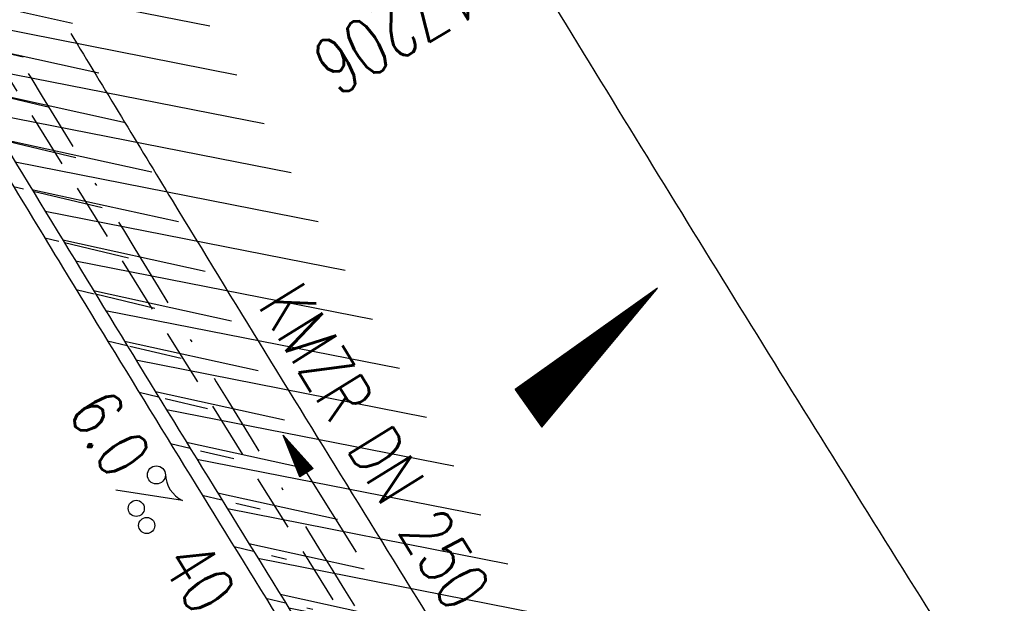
# Model space of a CAD drawing. Extents: x 448150 to 449332, y 437108 to 438384.
# Tile 32 of 46: x 448399 to 448433, y 438121 to 438142. Entities that reach past the tile are written whole.
import ezdxf
from ezdxf.enums import TextEntityAlignment as Align

# ---------------------------------------------------------------- set-up
doc = ezdxf.new("R2010")
doc.units = 0
doc.header["$LTSCALE"] = 2
doc.header["$MEASUREMENT"] = 0
for name, pattern in [('AUSGEZOGEN', [0]), ('GESTRICH-X2', [1.5, 1, -0.5]), ('STRICHPT-X3', [3, 1.5, -0.75, 0, -0.75])]:
    doc.linetypes.add(name, pattern=pattern)
doc.layers.get('0').update_dxf_attribs({"linetype": 'AUSGEZOGEN'})
for name, color, linetype in [('ACHSE', 250, 'STRICHPT-X3'), ('FBR', 8, 'CONTINUOUS'), ('GEF', 7, 'CONTINUOUS'), ('KANAL', 7, 'GESTRICH-X2'), ('PFEIL', 7, 'CONTINUOUS'), ('SCHACHTNR', 6, 'CONTINUOUS'), ('SCHLITZRINNE', 8, 'AUSGEZOGEN'), ('TEXTO', 4, 'CONTINUOUS'), ('TEXTU', 4, 'CONTINUOUS')]:
    doc.layers.add(name, color=color, linetype=linetype)
doc.styles.add('ROMANS', font='romans.shx', dxfattribs={"width": 0.8})

# ---------------------------------------------------------------- blocks, each defined once
blk = doc.blocks.new('PROM')
blk.add_line((1.566, 1.817), (0.019, 0.015))
for centre, radius in [((0.317, 1.51), 0.317), ((0.943, 0.291), 0.283), ((1.645, 0.287), 0.283)]:
    blk.add_circle(centre, radius)
blk.add_arc((0.992, 2.682), 1.033, 239.1414, 303.3549)
blk = doc.blocks.new('PFEIL2')
at = {"color": 0}
for p, q in [((0.88, 0.002), (-2.401, -0.012)), ((0.881, -0.271), (0.879, 0.276)), ((0.879, 0.276), (2.429, 0.009)), ((0.911, 0.27), (0.879, 0.265)), ((0.965, 0.261), (0.879, 0.246)), ((1.019, 0.252), (0.879, 0.228)), ((1.073, 0.242), (0.879, 0.209)), ((1.127, 0.233), (0.879, 0.191)), ((1.181, 0.224), (0.879, 0.172)), ((1.235, 0.214), (0.879, 0.154)), ((1.289, 0.205), (0.879, 0.135)), ((1.343, 0.196), (0.879, 0.117)), ((1.397, 0.187), (0.879, 0.098)), ((1.451, 0.177), (0.879, 0.08)), ((1.505, 0.168), (0.879, 0.061)), ((1.559, 0.159), (0.88, 0.043)), ((1.613, 0.149), (0.88, 0.024)), ((1.668, 0.14), (0.88, 0.006)), ((1.722, 0.131), (0.88, -0.013)), ((1.776, 0.121), (0.88, -0.031)), ((1.83, 0.112), (0.88, -0.05)), ((1.884, 0.103), (0.88, -0.068)), ((1.938, 0.094), (0.88, -0.087)), ((1.992, 0.084), (0.88, -0.105)), ((2.046, 0.075), (0.88, -0.124)), ((2.1, 0.066), (0.88, -0.142)), ((2.154, 0.056), (0.88, -0.161)), ((2.208, 0.047), (0.88, -0.179)), ((2.262, 0.038), (0.881, -0.198)), ((2.316, 0.029), (0.881, -0.216)), ((2.37, 0.019), (0.881, -0.235)), ((2.424, 0.01), (0.881, -0.253)), ((2.429, 0.009), (0.881, -0.271))]:
    blk.add_line(p, q, dxfattribs=at)
blk = doc.blocks.new('*X5')
at = {"color": 0}
for p, q in [((725.827, 193.844), (727.436, 195.453)), ((725.827, 193.853), (727.427, 195.453)), ((725.827, 193.861), (727.418, 195.453)), ((725.827, 193.87), (727.409, 195.453)), ((725.827, 193.879), (727.401, 195.453)), ((725.827, 193.888), (727.392, 195.453)), ((725.827, 193.897), (727.383, 195.453)), ((725.827, 193.906), (727.374, 195.453)), ((725.827, 193.914), (727.365, 195.453)), ((725.827, 193.923), (727.356, 195.453)), ((725.827, 193.932), (727.347, 195.453)), ((725.827, 193.941), (727.339, 195.453)), ((725.827, 193.95), (727.33, 195.453)), ((725.827, 193.959), (727.321, 195.453)), ((725.827, 193.967), (727.312, 195.453)), ((725.827, 193.976), (727.303, 195.453)), ((725.827, 193.985), (727.294, 195.453)), ((725.827, 193.994), (727.286, 195.453)), ((725.827, 194.003), (727.277, 195.453)), ((725.827, 194.012), (727.268, 195.453)), ((725.827, 194.02), (727.259, 195.453)), ((725.827, 194.029), (727.25, 195.453)), ((725.827, 194.038), (727.241, 195.453)), ((725.827, 194.047), (727.233, 195.453)), ((725.827, 194.056), (727.224, 195.453)), ((725.827, 194.065), (727.215, 195.453)), ((725.827, 194.073), (727.206, 195.453)), ((725.827, 194.082), (727.197, 195.453)), ((725.827, 194.091), (727.188, 195.453)), ((725.827, 194.1), (727.18, 195.453)), ((725.827, 194.109), (727.171, 195.453)), ((725.827, 194.118), (727.162, 195.453)), ((725.827, 194.127), (727.153, 195.453)), ((725.827, 194.135), (727.144, 195.453)), ((725.827, 194.144), (727.135, 195.453)), ((725.827, 194.153), (727.127, 195.453)), ((725.827, 194.162), (727.118, 195.453)), ((725.827, 194.171), (727.109, 195.453)), ((725.827, 194.18), (727.1, 195.453)), ((725.827, 194.188), (727.091, 195.453)), ((725.827, 194.197), (727.082, 195.453)), ((725.827, 194.206), (727.073, 195.453)), ((725.827, 194.215), (727.065, 195.453)), ((725.827, 194.224), (727.056, 195.453)), ((725.827, 194.233), (727.047, 195.453)), ((725.827, 194.241), (727.038, 195.453)), ((725.827, 194.25), (727.029, 195.453)), ((725.827, 194.259), (727.02, 195.453)), ((725.827, 194.268), (727.012, 195.453)), ((725.827, 194.277), (727.003, 195.453)), ((725.827, 194.286), (726.994, 195.453)), ((725.827, 194.294), (726.985, 195.453)), ((725.827, 194.303), (726.976, 195.453)), ((725.827, 194.312), (726.967, 195.453)), ((725.827, 194.321), (726.959, 195.453)), ((725.827, 194.33), (726.95, 195.453)), ((725.827, 194.339), (726.941, 195.453)), ((725.827, 194.348), (726.932, 195.453)), ((725.827, 194.356), (726.923, 195.453)), ((725.827, 194.365), (726.914, 195.453)), ((725.827, 194.374), (726.906, 195.453)), ((725.827, 194.383), (726.897, 195.453)), ((725.827, 194.392), (726.888, 195.453)), ((725.827, 194.401), (726.879, 195.453)), ((725.827, 194.409), (726.87, 195.453)), ((725.827, 194.418), (726.861, 195.453)), ((725.827, 194.427), (726.853, 195.453)), ((725.827, 194.436), (726.844, 195.453)), ((725.827, 194.445), (726.835, 195.453)), ((725.827, 194.454), (726.826, 195.453)), ((725.827, 194.462), (726.817, 195.453)), ((725.827, 194.471), (726.808, 195.453)), ((725.827, 194.48), (726.799, 195.453)), ((725.827, 194.489), (726.791, 195.453)), ((725.827, 194.498), (726.782, 195.453)), ((725.827, 194.507), (726.773, 195.453)), ((725.827, 194.515), (726.764, 195.453)), ((725.827, 194.524), (726.755, 195.453)), ((725.827, 194.533), (726.746, 195.453)), ((725.827, 194.542), (726.738, 195.453)), ((725.827, 194.551), (726.729, 195.453)), ((725.827, 194.56), (726.72, 195.453)), ((725.827, 194.568), (726.711, 195.453)), ((725.827, 194.577), (726.702, 195.453)), ((725.827, 194.586), (726.693, 195.453)), ((725.827, 194.595), (726.685, 195.453)), ((725.827, 194.604), (726.676, 195.453)), ((725.827, 194.613), (726.667, 195.453)), ((725.827, 194.622), (726.658, 195.453)), ((725.827, 194.63), (726.649, 195.453)), ((725.827, 194.639), (726.64, 195.453)), ((725.827, 194.648), (726.632, 195.453)), ((725.827, 194.657), (726.623, 195.453)), ((725.827, 194.666), (726.614, 195.453)), ((725.827, 194.675), (726.605, 195.453)), ((725.827, 194.683), (726.596, 195.453)), ((725.827, 194.692), (726.587, 195.453)), ((725.827, 194.701), (726.579, 195.453)), ((725.827, 194.71), (726.57, 195.453)), ((725.827, 194.719), (726.561, 195.453)), ((725.827, 194.728), (726.552, 195.453)), ((725.827, 194.736), (726.543, 195.453)), ((725.827, 194.745), (726.534, 195.453)), ((725.827, 194.754), (726.525, 195.453)), ((725.827, 194.763), (726.517, 195.453)), ((725.827, 194.772), (726.508, 195.453)), ((725.827, 194.781), (726.499, 195.453)), ((725.827, 194.789), (726.49, 195.453)), ((725.827, 194.798), (726.481, 195.453)), ((725.827, 194.807), (726.472, 195.453)), ((725.827, 194.816), (726.464, 195.453)), ((725.827, 194.825), (726.455, 195.453)), ((725.827, 194.834), (726.446, 195.453)), ((725.827, 194.842), (726.437, 195.453)), ((725.827, 194.851), (726.428, 195.453)), ((725.827, 194.86), (726.419, 195.453)), ((725.827, 194.869), (726.411, 195.453)), ((725.827, 194.878), (726.402, 195.453)), ((725.827, 194.887), (726.393, 195.453)), ((725.827, 194.896), (726.384, 195.453)), ((725.827, 194.904), (726.375, 195.453)), ((725.827, 194.913), (726.366, 195.453)), ((725.827, 194.922), (726.358, 195.453)), ((725.827, 194.931), (726.349, 195.453)), ((725.827, 194.94), (726.34, 195.453)), ((725.827, 194.949), (726.331, 195.453)), ((725.827, 194.957), (726.322, 195.453)), ((725.827, 194.966), (726.313, 195.453)), ((725.827, 194.975), (726.305, 195.453)), ((725.827, 194.984), (726.296, 195.453)), ((725.827, 194.993), (726.287, 195.453)), ((725.827, 195.002), (726.278, 195.453)), ((725.827, 195.01), (726.269, 195.453)), ((725.827, 195.019), (726.26, 195.453)), ((725.827, 195.028), (726.251, 195.453)), ((725.827, 195.037), (726.243, 195.453)), ((725.827, 195.046), (726.234, 195.453)), ((725.827, 195.055), (726.225, 195.453)), ((725.827, 195.063), (726.216, 195.453)), ((725.827, 195.072), (726.207, 195.453)), ((725.827, 195.081), (726.198, 195.453)), ((725.827, 195.09), (726.19, 195.453)), ((725.827, 195.099), (726.181, 195.453)), ((725.827, 195.108), (726.172, 195.453)), ((725.827, 195.116), (726.163, 195.453)), ((725.827, 195.125), (726.154, 195.453)), ((725.827, 195.134), (726.145, 195.453)), ((725.827, 195.143), (726.137, 195.453)), ((725.827, 195.152), (726.128, 195.453)), ((725.827, 195.161), (726.119, 195.453)), ((725.827, 195.17), (726.11, 195.453)), ((725.827, 195.178), (726.101, 195.453)), ((725.827, 195.187), (726.092, 195.453)), ((725.827, 195.196), (726.084, 195.453)), ((725.827, 195.205), (726.075, 195.453)), ((725.827, 195.214), (726.066, 195.453)), ((725.827, 195.223), (726.057, 195.453)), ((725.827, 195.231), (726.048, 195.453)), ((725.827, 195.24), (726.039, 195.453)), ((725.827, 195.249), (726.031, 195.453)), ((725.827, 195.258), (726.022, 195.453)), ((725.827, 195.267), (726.013, 195.453)), ((725.827, 195.276), (726.004, 195.453)), ((725.827, 195.284), (725.995, 195.453)), ((725.827, 195.293), (725.986, 195.453)), ((725.827, 195.302), (725.977, 195.453)), ((725.827, 195.311), (725.969, 195.453)), ((725.827, 195.32), (725.96, 195.453)), ((725.827, 195.329), (725.951, 195.453)), ((725.827, 195.337), (725.942, 195.453)), ((725.827, 195.346), (725.933, 195.453)), ((725.827, 195.355), (725.924, 195.453)), ((725.827, 195.364), (725.916, 195.453)), ((725.827, 195.373), (725.907, 195.453)), ((725.827, 195.382), (725.898, 195.453)), ((725.827, 195.39), (725.889, 195.453)), ((725.827, 195.399), (725.88, 195.453)), ((725.827, 195.408), (725.871, 195.453)), ((725.827, 195.417), (725.863, 195.453)), ((725.827, 195.426), (725.854, 195.453)), ((725.827, 195.435), (725.845, 195.453)), ((725.827, 195.444), (725.836, 195.453)), ((725.827, 193.826), (727.433, 195.433)), ((725.827, 193.817), (727.43, 195.421)), ((725.827, 193.808), (727.427, 195.409)), ((725.827, 193.799), (727.424, 195.397)), ((725.827, 193.791), (727.421, 195.385)), ((725.827, 193.782), (727.418, 195.373)), ((725.827, 193.773), (727.414, 195.361)), ((725.827, 193.764), (727.411, 195.349)), ((725.827, 193.755), (727.408, 195.337)), ((725.827, 193.746), (727.405, 195.325)), ((725.827, 193.738), (727.402, 195.313)), ((725.827, 193.729), (727.399, 195.301)), ((725.827, 193.72), (727.395, 195.289)), ((725.827, 193.711), (727.392, 195.277)), ((725.827, 193.702), (727.389, 195.265)), ((725.827, 193.693), (727.386, 195.253)), ((725.827, 193.685), (727.383, 195.241)), ((725.827, 193.676), (727.38, 195.229)), ((725.827, 193.667), (727.377, 195.217)), ((725.827, 193.658), (727.373, 195.205)), ((725.827, 193.649), (727.37, 195.193)), ((725.827, 193.64), (727.367, 195.181)), ((725.827, 193.632), (727.364, 195.169)), ((725.827, 193.623), (727.361, 195.157)), ((725.827, 193.614), (727.358, 195.145)), ((725.827, 193.605), (727.354, 195.133)), ((725.827, 193.596), (727.351, 195.121)), ((725.827, 193.587), (727.348, 195.109)), ((725.827, 193.579), (727.345, 195.097)), ((725.827, 193.57), (727.342, 195.085)), ((725.827, 193.561), (727.339, 195.073)), ((725.827, 193.552), (727.336, 195.061)), ((725.827, 193.543), (727.332, 195.049)), ((725.827, 193.534), (727.329, 195.037)), ((725.827, 193.525), (727.326, 195.025)), ((725.827, 193.517), (727.323, 195.013)), ((725.827, 193.508), (727.32, 195.001)), ((725.827, 193.499), (727.317, 194.989)), ((725.827, 193.49), (727.313, 194.977)), ((725.827, 193.481), (727.31, 194.965)), ((725.827, 193.472), (727.307, 194.953)), ((725.827, 193.464), (727.304, 194.941)), ((725.827, 193.455), (727.301, 194.929)), ((725.827, 193.446), (727.298, 194.917)), ((725.827, 193.437), (727.295, 194.905)), ((725.827, 193.428), (727.291, 194.893)), ((725.827, 193.419), (727.288, 194.881)), ((725.827, 193.411), (727.285, 194.869)), ((725.827, 193.402), (727.282, 194.857)), ((725.827, 193.393), (727.279, 194.845)), ((725.827, 193.384), (727.276, 194.833)), ((725.827, 193.375), (727.272, 194.821)), ((725.827, 193.366), (727.269, 194.809)), ((725.827, 193.358), (727.266, 194.797)), ((725.827, 193.349), (727.263, 194.785)), ((725.827, 193.34), (727.26, 194.773)), ((725.827, 193.331), (727.257, 194.761)), ((725.827, 193.322), (727.254, 194.749)), ((725.827, 193.313), (727.25, 194.737)), ((725.827, 193.305), (727.247, 194.725)), ((725.827, 193.296), (727.244, 194.713)), ((725.827, 193.287), (727.241, 194.701)), ((725.827, 193.278), (727.238, 194.689)), ((725.827, 193.269), (727.235, 194.677)), ((725.827, 193.26), (727.231, 194.665)), ((725.827, 193.251), (727.228, 194.653)), ((725.827, 193.243), (727.225, 194.641)), ((725.827, 193.234), (727.222, 194.629)), ((725.827, 193.225), (727.219, 194.617)), ((725.827, 193.216), (727.216, 194.605)), ((725.827, 193.207), (727.213, 194.593)), ((725.827, 193.198), (727.209, 194.581)), ((725.827, 193.19), (727.206, 194.569)), ((725.827, 193.181), (727.203, 194.557)), ((725.827, 193.172), (727.2, 194.545)), ((725.827, 193.163), (727.197, 194.533)), ((725.827, 193.154), (727.194, 194.521)), ((725.827, 193.145), (727.19, 194.509)), ((725.827, 193.137), (727.187, 194.497)), ((725.827, 193.128), (727.184, 194.485)), ((725.827, 193.119), (727.181, 194.473)), ((725.827, 193.11), (727.178, 194.461)), ((725.827, 193.101), (727.175, 194.449)), ((725.827, 193.092), (727.172, 194.437)), ((725.827, 193.084), (727.168, 194.425)), ((725.827, 193.075), (727.165, 194.413)), ((725.827, 193.066), (727.162, 194.401)), ((725.827, 193.057), (727.159, 194.389)), ((725.827, 193.048), (727.156, 194.377)), ((725.827, 193.039), (727.153, 194.365)), ((725.827, 193.031), (727.149, 194.353)), ((725.827, 193.022), (727.146, 194.341)), ((725.827, 193.013), (727.143, 194.329)), ((725.827, 193.004), (727.14, 194.317)), ((725.827, 192.995), (727.137, 194.305)), ((725.827, 192.986), (727.134, 194.293)), ((725.827, 192.977), (727.131, 194.281)), ((725.827, 192.969), (727.127, 194.269)), ((725.827, 192.96), (727.124, 194.257)), ((725.827, 192.951), (727.121, 194.245)), ((725.827, 192.942), (727.118, 194.233)), ((725.827, 192.933), (727.115, 194.221)), ((725.827, 192.924), (727.112, 194.209)), ((725.827, 192.916), (727.108, 194.197)), ((725.827, 192.907), (727.105, 194.185)), ((725.827, 192.898), (727.102, 194.173)), ((725.827, 192.889), (727.099, 194.161)), ((725.827, 192.88), (727.096, 194.15)), ((725.827, 192.871), (727.093, 194.138)), ((725.827, 192.863), (727.09, 194.126)), ((725.827, 192.854), (727.086, 194.114)), ((725.827, 192.845), (727.083, 194.102)), ((725.827, 192.836), (727.08, 194.09)), ((725.827, 192.827), (727.077, 194.078)), ((725.827, 192.818), (727.074, 194.066)), ((725.827, 192.81), (727.071, 194.054)), ((725.827, 192.801), (727.068, 194.042)), ((725.827, 192.792), (727.064, 194.03)), ((725.827, 192.783), (727.061, 194.018)), ((725.827, 192.774), (727.058, 194.006)), ((725.827, 192.765), (727.055, 193.994)), ((725.827, 192.757), (727.052, 193.982)), ((725.827, 192.748), (727.049, 193.97)), ((725.827, 192.739), (727.045, 193.958)), ((725.827, 192.73), (727.042, 193.946)), ((725.827, 192.721), (727.039, 193.934)), ((725.827, 192.712), (727.036, 193.922)), ((725.827, 192.703), (727.033, 193.91)), ((725.827, 192.695), (727.03, 193.898)), ((725.827, 192.686), (727.027, 193.886)), ((725.827, 192.677), (727.023, 193.874)), ((725.827, 192.668), (727.02, 193.862)), ((725.827, 192.659), (727.017, 193.85)), ((725.827, 192.65), (727.014, 193.838)), ((725.827, 192.642), (727.011, 193.826)), ((725.827, 192.633), (727.008, 193.814)), ((725.827, 192.624), (727.004, 193.802)), ((725.827, 192.615), (727.001, 193.79)), ((725.827, 192.606), (726.998, 193.778)), ((725.827, 192.597), (726.995, 193.766)), ((725.827, 192.589), (726.992, 193.754)), ((725.827, 192.58), (726.989, 193.742)), ((725.827, 192.571), (726.986, 193.73)), ((725.827, 192.562), (726.982, 193.718)), ((725.827, 192.553), (726.979, 193.706)), ((725.827, 192.544), (726.976, 193.694)), ((725.827, 192.536), (726.973, 193.682)), ((725.827, 192.527), (726.97, 193.67)), ((725.827, 192.518), (726.967, 193.658)), ((725.827, 192.509), (726.963, 193.646)), ((725.827, 192.5), (726.96, 193.634)), ((725.827, 192.491), (726.957, 193.622)), ((725.827, 192.483), (726.954, 193.61)), ((725.827, 192.474), (726.951, 193.598)), ((725.827, 192.465), (726.948, 193.586)), ((725.827, 192.456), (726.945, 193.574)), ((725.827, 192.447), (726.941, 193.562)), ((725.827, 192.438), (726.938, 193.55)), ((725.827, 192.429), (726.935, 193.538)), ((725.827, 192.421), (726.932, 193.526)), ((725.827, 192.412), (726.929, 193.514)), ((725.827, 192.403), (726.926, 193.502)), ((725.827, 192.394), (726.922, 193.49)), ((725.827, 192.385), (726.919, 193.478)), ((725.827, 192.376), (726.916, 193.466)), ((725.827, 192.368), (726.913, 193.454)), ((725.827, 192.359), (726.91, 193.442)), ((725.827, 192.35), (726.907, 193.43)), ((725.827, 192.341), (726.904, 193.418)), ((725.827, 192.332), (726.9, 193.406)), ((725.827, 192.323), (726.897, 193.394)), ((725.827, 192.315), (726.894, 193.382)), ((725.827, 192.306), (726.891, 193.37)), ((725.827, 192.297), (726.888, 193.358)), ((725.827, 192.288), (726.885, 193.346)), ((725.827, 192.279), (726.881, 193.334)), ((725.827, 192.27), (726.878, 193.322)), ((725.827, 192.262), (726.875, 193.31)), ((725.827, 192.253), (726.872, 193.298)), ((725.827, 192.244), (726.869, 193.286)), ((725.827, 192.235), (726.866, 193.274)), ((725.827, 192.226), (726.863, 193.262)), ((725.827, 192.217), (726.859, 193.25)), ((725.827, 192.209), (726.856, 193.238)), ((725.827, 192.2), (726.853, 193.226)), ((725.827, 192.191), (726.85, 193.214)), ((725.827, 192.182), (726.847, 193.202)), ((725.827, 192.173), (726.844, 193.19)), ((725.827, 192.164), (726.84, 193.178)), ((725.827, 192.155), (726.837, 193.166)), ((725.827, 192.147), (726.834, 193.154)), ((725.827, 192.138), (726.831, 193.142)), ((725.827, 192.129), (726.828, 193.13)), ((725.827, 192.12), (726.825, 193.118)), ((725.827, 192.111), (726.822, 193.106)), ((725.827, 192.102), (726.818, 193.094)), ((725.827, 192.094), (726.815, 193.082)), ((725.827, 192.085), (726.812, 193.07)), ((725.827, 192.076), (726.809, 193.058)), ((725.827, 192.067), (726.806, 193.046)), ((725.827, 192.058), (726.803, 193.034)), ((725.827, 192.049), (726.799, 193.022)), ((725.827, 192.041), (726.796, 193.01)), ((725.827, 192.032), (726.793, 192.998)), ((725.827, 192.023), (726.79, 192.986)), ((725.827, 192.014), (726.787, 192.974)), ((725.827, 192.005), (726.784, 192.962)), ((725.827, 191.996), (726.781, 192.95)), ((725.827, 191.988), (726.777, 192.938)), ((725.827, 191.979), (726.774, 192.926)), ((725.827, 191.97), (726.771, 192.914)), ((725.827, 191.961), (726.768, 192.902)), ((725.827, 191.952), (726.765, 192.89)), ((725.827, 191.943), (726.762, 192.878)), ((725.827, 191.935), (726.758, 192.866)), ((725.827, 191.926), (726.755, 192.854)), ((725.827, 191.917), (726.752, 192.842)), ((725.827, 191.908), (726.749, 192.83)), ((725.827, 191.899), (726.746, 192.818)), ((725.827, 191.89), (726.743, 192.806)), ((725.827, 191.881), (726.74, 192.794)), ((725.827, 191.873), (726.736, 192.782)), ((725.827, 191.864), (726.733, 192.77)), ((725.827, 191.855), (726.73, 192.758)), ((725.827, 191.846), (726.727, 192.746)), ((725.827, 191.837), (726.724, 192.734)), ((725.827, 191.828), (726.721, 192.722)), ((725.827, 191.82), (726.717, 192.71)), ((725.827, 191.811), (726.714, 192.698)), ((725.827, 191.802), (726.711, 192.686)), ((725.827, 191.793), (726.708, 192.674)), ((725.827, 191.784), (726.705, 192.662)), ((725.827, 191.775), (726.702, 192.65)), ((725.827, 191.767), (726.699, 192.639)), ((725.827, 191.758), (726.695, 192.627)), ((725.827, 191.749), (726.692, 192.615)), ((725.827, 191.74), (726.689, 192.603)), ((725.827, 191.731), (726.686, 192.591)), ((725.827, 191.722), (726.683, 192.579)), ((725.827, 191.714), (726.68, 192.567)), ((725.827, 191.705), (726.677, 192.555)), ((725.827, 191.696), (726.673, 192.543)), ((725.827, 191.687), (726.67, 192.531)), ((725.827, 191.678), (726.667, 192.519)), ((725.827, 191.669), (726.664, 192.507)), ((725.827, 191.66), (726.661, 192.495)), ((725.827, 191.652), (726.658, 192.483)), ((725.827, 191.643), (726.654, 192.471)), ((725.827, 191.634), (726.651, 192.459)), ((725.827, 191.625), (726.648, 192.447)), ((725.827, 191.616), (726.645, 192.435)), ((725.827, 191.607), (726.642, 192.423)), ((725.827, 191.599), (726.639, 192.411)), ((725.827, 191.59), (726.636, 192.399)), ((725.827, 191.581), (726.632, 192.387)), ((725.827, 191.572), (726.629, 192.375)), ((725.827, 191.563), (726.626, 192.363)), ((725.827, 191.554), (726.623, 192.351)), ((725.827, 191.546), (726.62, 192.339)), ((725.827, 191.537), (726.617, 192.327)), ((725.827, 191.528), (726.613, 192.315)), ((725.827, 191.519), (726.61, 192.303)), ((725.827, 191.51), (726.607, 192.291)), ((725.827, 191.501), (726.604, 192.279)), ((725.827, 191.493), (726.601, 192.267)), ((725.827, 191.484), (726.598, 192.255)), ((725.827, 191.475), (726.595, 192.243)), ((725.827, 191.466), (726.591, 192.231)), ((725.827, 191.457), (726.588, 192.219)), ((725.827, 191.448), (726.585, 192.207)), ((725.827, 191.44), (726.582, 192.195)), ((725.827, 191.431), (726.579, 192.183)), ((725.827, 191.422), (726.576, 192.171)), ((725.827, 191.413), (726.572, 192.159)), ((725.827, 191.404), (726.569, 192.147)), ((725.827, 191.395), (726.566, 192.135)), ((725.827, 191.386), (726.563, 192.123)), ((725.827, 191.378), (726.56, 192.111)), ((725.827, 191.369), (726.557, 192.099)), ((725.827, 191.36), (726.554, 192.087)), ((725.827, 191.351), (726.55, 192.075)), ((725.827, 191.342), (726.547, 192.063)), ((725.827, 191.333), (726.544, 192.051)), ((725.827, 191.325), (726.541, 192.039)), ((725.827, 191.316), (726.538, 192.027)), ((725.827, 191.307), (726.535, 192.015)), ((725.827, 191.298), (726.531, 192.003)), ((725.827, 191.289), (726.528, 191.991)), ((725.827, 191.28), (726.525, 191.979)), ((725.827, 191.272), (726.522, 191.967)), ((725.827, 191.263), (726.519, 191.955)), ((725.827, 191.254), (726.516, 191.943)), ((725.827, 191.245), (726.513, 191.931)), ((725.827, 191.236), (726.509, 191.919)), ((725.827, 191.227), (726.506, 191.907)), ((725.827, 191.219), (726.503, 191.895)), ((725.827, 191.21), (726.5, 191.883)), ((725.827, 191.201), (726.497, 191.871)), ((725.827, 191.192), (726.494, 191.859)), ((725.827, 191.183), (726.49, 191.847)), ((725.827, 191.174), (726.487, 191.835)), ((725.827, 191.166), (726.484, 191.823)), ((725.827, 191.157), (726.481, 191.811)), ((725.827, 191.148), (726.478, 191.799)), ((725.827, 191.139), (726.475, 191.787)), ((725.827, 191.13), (726.472, 191.775)), ((725.827, 191.121), (726.468, 191.763)), ((725.827, 191.112), (726.465, 191.751)), ((725.827, 191.104), (726.462, 191.739)), ((725.827, 191.095), (726.459, 191.727)), ((725.827, 191.086), (726.456, 191.715)), ((725.827, 191.077), (726.453, 191.703)), ((725.827, 191.068), (726.449, 191.691)), ((725.827, 191.059), (726.446, 191.679)), ((725.827, 191.051), (726.443, 191.667)), ((725.827, 191.042), (726.44, 191.655)), ((725.827, 191.033), (726.437, 191.643)), ((725.827, 191.024), (726.434, 191.631)), ((725.827, 191.015), (726.431, 191.619)), ((725.827, 191.006), (726.427, 191.607)), ((725.827, 190.998), (726.424, 191.595)), ((725.827, 190.989), (726.421, 191.583)), ((725.827, 190.98), (726.418, 191.571)), ((725.827, 190.971), (726.415, 191.559)), ((725.827, 190.962), (726.412, 191.547)), ((725.827, 190.953), (726.408, 191.535)), ((725.827, 190.945), (726.405, 191.523)), ((725.827, 190.936), (726.402, 191.511)), ((725.827, 190.927), (726.399, 191.499)), ((725.827, 190.918), (726.396, 191.487)), ((725.827, 190.909), (726.393, 191.475)), ((725.827, 190.9), (726.39, 191.463)), ((725.827, 190.892), (726.386, 191.451)), ((725.827, 190.883), (726.383, 191.439)), ((725.827, 190.874), (726.38, 191.427)), ((725.827, 190.865), (726.377, 191.415)), ((725.827, 190.856), (726.374, 191.403)), ((725.827, 190.847), (726.371, 191.391)), ((725.827, 190.838), (726.367, 191.379)), ((725.827, 190.83), (726.364, 191.367)), ((725.827, 190.821), (726.361, 191.355)), ((725.827, 190.812), (726.358, 191.343)), ((725.827, 190.803), (726.355, 191.331)), ((725.827, 190.794), (726.352, 191.319)), ((725.827, 190.785), (726.349, 191.307)), ((725.827, 190.777), (726.345, 191.295)), ((725.827, 190.768), (726.342, 191.283)), ((725.827, 190.759), (726.339, 191.271)), ((725.827, 190.75), (726.336, 191.259)), ((725.827, 190.741), (726.333, 191.247)), ((725.827, 190.732), (726.33, 191.235)), ((725.827, 190.724), (726.326, 191.223)), ((725.827, 190.715), (726.323, 191.211)), ((725.827, 190.706), (726.32, 191.199)), ((725.827, 190.697), (726.317, 191.187)), ((725.827, 190.688), (726.314, 191.175)), ((725.827, 190.679), (726.311, 191.163)), ((725.827, 190.671), (726.308, 191.151)), ((725.827, 190.662), (726.304, 191.139)), ((725.827, 190.653), (726.301, 191.128)), ((725.827, 190.644), (726.298, 191.116)), ((725.827, 190.635), (726.295, 191.104)), ((725.827, 190.626), (726.292, 191.092)), ((725.827, 190.618), (726.289, 191.08)), ((725.827, 190.609), (726.286, 191.068)), ((725.827, 190.6), (726.282, 191.056)), ((725.827, 190.591), (726.279, 191.044)), ((725.827, 190.582), (726.276, 191.032)), ((725.827, 190.573), (726.273, 191.02)), ((725.827, 190.564), (726.27, 191.008)), ((725.827, 190.556), (726.267, 190.996)), ((725.827, 190.547), (726.263, 190.984)), ((725.827, 190.538), (726.26, 190.972)), ((725.827, 190.529), (726.257, 190.96)), ((725.827, 190.52), (726.254, 190.948)), ((725.827, 190.511), (726.251, 190.936)), ((725.827, 190.503), (726.248, 190.924)), ((725.827, 190.494), (726.245, 190.912)), ((725.827, 190.485), (726.241, 190.9)), ((725.827, 190.476), (726.238, 190.888)), ((725.827, 190.467), (726.235, 190.876)), ((725.827, 190.458), (726.232, 190.864)), ((725.827, 190.45), (726.229, 190.852)), ((725.827, 190.441), (726.226, 190.84)), ((725.827, 190.432), (726.222, 190.828)), ((725.827, 190.423), (726.219, 190.816)), ((725.827, 190.414), (726.216, 190.804)), ((725.827, 190.405), (726.213, 190.792)), ((725.827, 190.397), (726.21, 190.78)), ((725.827, 190.388), (726.207, 190.768)), ((725.827, 190.379), (726.204, 190.756)), ((725.827, 190.37), (726.2, 190.744)), ((725.827, 190.361), (726.197, 190.732)), ((725.827, 190.352), (726.194, 190.72)), ((725.827, 190.344), (726.191, 190.708)), ((725.827, 190.335), (726.188, 190.696)), ((725.827, 190.326), (726.185, 190.684)), ((725.827, 190.317), (726.181, 190.672)), ((725.827, 190.308), (726.178, 190.66)), ((725.827, 190.299), (726.175, 190.648)), ((725.827, 190.29), (726.172, 190.636)), ((725.827, 190.282), (726.169, 190.624)), ((725.827, 190.273), (726.166, 190.612)), ((725.827, 190.264), (726.163, 190.6)), ((725.827, 190.255), (726.159, 190.588)), ((725.827, 190.246), (726.156, 190.576)), ((725.827, 190.237), (726.153, 190.564)), ((725.827, 190.229), (726.15, 190.552)), ((725.827, 190.22), (726.147, 190.54)), ((725.827, 190.211), (726.144, 190.528)), ((725.827, 190.202), (726.14, 190.516)), ((725.827, 190.193), (726.137, 190.504)), ((725.827, 190.184), (726.134, 190.492)), ((725.827, 190.176), (726.131, 190.48)), ((725.827, 190.167), (726.128, 190.468)), ((725.827, 190.158), (726.125, 190.456)), ((725.827, 190.149), (726.122, 190.444)), ((725.827, 190.14), (726.118, 190.432)), ((725.827, 190.131), (726.115, 190.42)), ((725.827, 190.123), (726.112, 190.408)), ((725.827, 190.114), (726.109, 190.396)), ((725.827, 190.105), (726.106, 190.384)), ((725.827, 190.096), (726.103, 190.372)), ((725.827, 190.087), (726.099, 190.36)), ((725.827, 190.078), (726.096, 190.348)), ((725.827, 190.07), (726.093, 190.336)), ((725.827, 190.061), (726.09, 190.324)), ((725.827, 190.052), (726.087, 190.312)), ((725.827, 190.043), (726.084, 190.3)), ((725.827, 190.034), (726.081, 190.288)), ((725.827, 190.025), (726.077, 190.276)), ((725.827, 190.016), (726.074, 190.264)), ((725.827, 190.008), (726.071, 190.252)), ((725.827, 189.999), (726.068, 190.24)), ((725.827, 189.99), (726.065, 190.228)), ((725.827, 189.981), (726.062, 190.216)), ((725.827, 189.972), (726.058, 190.204)), ((725.827, 189.963), (726.055, 190.192)), ((725.827, 189.955), (726.052, 190.18)), ((725.827, 189.946), (726.049, 190.168)), ((725.827, 189.937), (726.046, 190.156)), ((725.827, 189.928), (726.043, 190.144)), ((725.827, 189.919), (726.04, 190.132)), ((725.827, 189.91), (726.036, 190.12)), ((725.827, 189.902), (726.033, 190.108)), ((725.827, 189.893), (726.03, 190.096)), ((725.827, 189.884), (726.027, 190.084)), ((725.827, 189.875), (726.024, 190.072)), ((725.827, 189.866), (726.021, 190.06)), ((725.827, 189.857), (726.017, 190.048)), ((725.827, 189.849), (726.014, 190.036)), ((725.827, 189.84), (726.011, 190.024)), ((725.827, 189.831), (726.008, 190.012)), ((725.827, 189.822), (726.005, 190)), ((725.827, 189.813), (726.002, 189.988)), ((725.827, 189.804), (725.999, 189.976)), ((725.827, 189.796), (725.995, 189.964)), ((725.827, 189.787), (725.992, 189.952)), ((725.827, 189.778), (725.989, 189.94)), ((725.827, 189.769), (725.986, 189.928)), ((725.827, 189.76), (725.983, 189.916)), ((725.827, 189.751), (725.98, 189.904)), ((725.827, 189.742), (725.976, 189.892)), ((725.827, 189.734), (725.973, 189.88)), ((725.827, 189.725), (725.97, 189.868)), ((725.827, 189.716), (725.967, 189.856)), ((725.827, 189.707), (725.964, 189.844)), ((725.827, 189.698), (725.961, 189.832)), ((725.827, 189.689), (725.958, 189.82)), ((725.827, 189.681), (725.954, 189.808)), ((725.827, 189.672), (725.951, 189.796)), ((725.827, 189.663), (725.948, 189.784)), ((725.827, 189.654), (725.945, 189.772)), ((725.827, 189.645), (725.942, 189.76)), ((725.827, 189.636), (725.939, 189.748)), ((725.827, 189.628), (725.935, 189.736)), ((725.827, 189.619), (725.932, 189.724)), ((725.827, 189.61), (725.929, 189.712)), ((725.827, 189.601), (725.926, 189.7)), ((725.827, 189.592), (725.923, 189.688)), ((725.827, 189.583), (725.92, 189.676)), ((725.827, 189.575), (725.917, 189.664)), ((725.827, 189.566), (725.913, 189.652)), ((725.827, 189.557), (725.91, 189.64)), ((725.827, 189.548), (725.907, 189.628)), ((725.827, 189.539), (725.904, 189.616)), ((725.827, 189.53), (725.901, 189.605)), ((725.827, 189.521), (725.898, 189.593)), ((725.827, 189.513), (725.895, 189.581)), ((725.827, 189.504), (725.891, 189.569)), ((725.827, 189.495), (725.888, 189.557)), ((725.827, 189.486), (725.885, 189.545)), ((725.827, 189.477), (725.882, 189.533)), ((725.827, 189.468), (725.879, 189.521)), ((725.827, 189.46), (725.876, 189.509)), ((725.827, 189.451), (725.872, 189.497)), ((725.827, 189.442), (725.869, 189.485)), ((725.827, 189.433), (725.866, 189.473)), ((725.827, 189.424), (725.863, 189.461)), ((725.827, 189.415), (725.86, 189.449)), ((725.827, 189.407), (725.857, 189.437)), ((725.827, 189.398), (725.854, 189.425)), ((725.827, 189.389), (725.85, 189.413)), ((725.827, 189.38), (725.847, 189.401)), ((725.827, 189.371), (725.844, 189.389)), ((725.827, 189.362), (725.841, 189.377)), ((725.827, 189.354), (725.838, 189.365)), ((725.827, 189.345), (725.835, 189.353)), ((725.827, 189.336), (725.831, 189.341))]:
    blk.add_line(p, q, dxfattribs=at)
blk = doc.blocks.new('GEF')
at = {"color": 0}
for p, q in [((0.01, 0.018), (0.01, 6.148)), ((1.622, 6.148), (0.01, 0.018)), ((0.01, 6.148), (1.622, 6.148))]:
    blk.add_line(p, q, dxfattribs=at)
blk.add_blockref('*X5', (-725.817, -189.305), dxfattribs=at)

msp = doc.modelspace()

# ---------------------------------------------------------------- hatches: boundary and pattern name
at = {"layer": 'SCHLITZRINNE'}
h = msp.add_hatch(dxfattribs=at)
h.set_pattern_fill('_USER,_O', color=256, scale=1.5, angle=45, pattern_type=0)
h.set_pattern_definition([(346.6471, (448402.703, 438130.2319), (0.3464215, 1.459449), [])])
edge = h.paths.add_edge_path()
edge.add_arc((449904.241, 439087.127), 1777.856, 203.318125, 203.482666)
edge.add_arc((450830.09, 439489.365), 2787.308, 203.482666, 203.768673)
edge.add_arc((449457.11, 438884.705), 1287.078, 203.768673, 204.197754)
edge.add_arc((451276.919, 439702.474), 3282.184, 204.197754, 204.466449)
edge.add_arc((449906.006, 439078.682), 1776.024, 204.466449, 205.272973)
edge.add_arc((449910.816, 439080.953), 1781.344, 205.272973, 206.078292)
edge.add_arc((451264.489, 439743.474), 3288.448, 206.078292, 206.346738)
edge.add_arc((449467.425, 438853.485), 1283.076, 206.346738, 206.776498)
edge.add_arc((450802.564, 439527.226), 2778.577, 206.776498, 207.063192)
edge.add_arc((449911.383, 439071.907), 1777.817, 207.063191, 207.421606)
edge.add_arc((450110.431, 439175.179), 2002.061, 207.421606, 207.779675)
edge.add_arc((450110.948, 439175.452), 2002.646, 207.779675, 208.137692)
edge.add_arc((450111.73, 439175.87), 2003.533, 208.137692, 208.495408)
edge.add_arc((450113.785, 439176.985), 2005.87, 208.495408, 208.852916)
edge.add_arc((450109.179, 439174.448), 2000.613, 208.852916, 209.211314)
edge.add_arc((450108.358, 439173.989), 1999.672, 209.211314, 209.569796)
edge.add_arc((450107.203, 439173.333), 1998.343, 209.569796, 209.928803)
edge.add_arc((450102.314, 439170.519), 1992.703, 209.928803, 210.288319)
edge.add_arc((450111.316, 439175.777), 2003.127, 210.288319, 210.645775)
edge.add_arc((450119.743, 439180.769), 2012.922, 210.645775, 211.002361)
edge.add_arc((450119.644, 439180.71), 2012.806, 211.002361, 211.359165)
edge.add_arc((450107.59, 439173.364), 1998.691, 211.359165, 211.717226)
edge.add_arc((450101.479, 439169.587), 1991.506, 211.717226, 212.076564)
edge.add_arc((450113.556, 439177.156), 2005.759, 212.076564, 212.434624)
edge.add_arc((450112.626, 439176.565), 2004.657, 212.434624, 212.79251)
edge.add_arc((450107.744, 439173.42), 1998.85, 212.79251, 213.150917)
edge.add_arc((450108.762, 439174.085), 2000.066, 213.150917, 213.509547)
edge.add_arc((450105.418, 439171.871), 1996.056, 213.509547, 213.868537)
edge.add_arc((450110.46, 439175.254), 2002.127, 213.868537, 214.225936)
edge.add_arc((450122.838, 439183.675), 2017.098, 214.225936, 214.582007)
edge.add_arc((450116.672, 439179.424), 2009.609, 214.582007, 214.939825)
edge.add_arc((450097.028, 439165.7), 1985.645, 214.939825, 215.299796)
edge.add_arc((450097.522, 439166.05), 1986.251, 215.299796, 215.6597)
edge.add_arc((450116.045, 439179.34), 2009.049, 215.6597, 216.017557)
edge.add_arc((450123.924, 439185.069), 2018.791, 216.017557, 216.373476)
edge.add_arc((450109.338, 439174.325), 2000.675, 216.373476, 216.722463)
edge.add_arc((450119.644, 439180.71), 2013.306, 211.128908, 211.359165)
edge.add_arc((450107.59, 439173.364), 1999.191, 211.359165, 211.717226)
edge.add_arc((450101.479, 439169.587), 1992.006, 211.717226, 212.076564)
edge.add_arc((450113.556, 439177.156), 2006.259, 212.076564, 212.234447)
h = msp.add_hatch(dxfattribs=at)
h.set_pattern_fill('_USER,_O', color=256, scale=1.5, angle=45, pattern_type=0)
h.set_pattern_definition([(347.6119, (448421.49, 438100.1306), (0.321798, 1.4650754), [])])
edge = h.paths.add_edge_path()
edge.add_arc((449904.241, 439087.127), 1777.856, 203.318125, 203.482666)
edge.add_arc((450830.09, 439489.365), 2787.308, 203.482666, 203.768673)
edge.add_arc((449457.11, 438884.705), 1287.078, 203.768673, 204.197754)
edge.add_arc((451276.919, 439702.474), 3282.184, 204.197754, 204.466449)
edge.add_arc((449906.006, 439078.682), 1776.024, 204.466449, 205.272973)
edge.add_arc((449910.816, 439080.953), 1781.344, 205.272973, 206.078292)
edge.add_arc((451264.489, 439743.474), 3288.448, 206.078292, 206.346738)
edge.add_arc((449467.425, 438853.485), 1283.076, 206.346738, 206.776498)
edge.add_arc((450802.564, 439527.226), 2778.577, 206.776498, 207.063192)
edge.add_arc((449911.383, 439071.907), 1777.817, 207.063191, 207.421606)
edge.add_arc((450110.431, 439175.179), 2002.061, 207.421606, 207.779675)
edge.add_arc((450110.948, 439175.452), 2002.646, 207.779675, 208.137692)
edge.add_arc((450111.73, 439175.87), 2003.533, 208.137692, 208.495408)
edge.add_arc((450113.785, 439176.985), 2005.87, 208.495408, 208.852916)
edge.add_arc((450109.179, 439174.448), 2000.613, 208.852916, 209.211314)
edge.add_arc((450108.358, 439173.989), 1999.672, 209.211314, 209.569796)
edge.add_arc((450107.203, 439173.333), 1998.343, 209.569796, 209.928803)
edge.add_arc((450102.314, 439170.519), 1992.703, 209.928803, 210.288319)
edge.add_arc((450111.316, 439175.777), 2003.127, 210.288319, 210.645775)
edge.add_arc((450119.743, 439180.769), 2012.922, 210.645775, 211.002361)
edge.add_arc((450119.644, 439180.71), 2012.806, 211.002361, 211.359165)
edge.add_arc((450107.59, 439173.364), 1998.691, 211.359165, 211.717226)
edge.add_arc((450101.479, 439169.587), 1991.506, 211.717226, 212.076564)
edge.add_arc((450113.556, 439177.156), 2005.759, 212.076564, 212.434624)
edge.add_arc((450112.626, 439176.565), 2004.657, 212.434624, 212.79251)
edge.add_arc((450107.744, 439173.42), 1998.85, 212.79251, 213.150917)
edge.add_arc((450108.762, 439174.085), 2000.066, 213.150917, 213.509547)
edge.add_arc((450105.418, 439171.871), 1996.056, 213.509547, 213.868537)
edge.add_arc((450110.46, 439175.254), 2002.127, 213.868537, 214.225936)
edge.add_arc((450122.838, 439183.675), 2017.098, 214.225936, 214.582007)
edge.add_arc((450116.672, 439179.424), 2009.609, 214.582007, 214.939825)
edge.add_arc((450097.028, 439165.7), 1985.645, 214.939825, 215.299796)
edge.add_arc((450097.522, 439166.05), 1986.251, 215.299796, 215.6597)
edge.add_arc((450116.045, 439179.34), 2009.049, 215.6597, 216.017557)
edge.add_arc((450123.924, 439185.069), 2018.791, 216.017557, 216.373476)
edge.add_arc((450109.338, 439174.325), 2000.675, 216.373476, 216.722463)
edge.add_arc((450113.556, 439177.156), 2006.259, 212.277367, 212.434624)
edge.add_arc((450112.626, 439176.565), 2005.157, 212.434624, 212.79251)
edge.add_arc((450107.744, 439173.42), 1999.35, 212.79251, 213.090756)
h = msp.add_hatch(dxfattribs=at)
h.set_pattern_fill('_USER,_O', color=256, scale=1.5, angle=45, pattern_type=0)
h.set_pattern_definition([(348.87313, (448443.181, 438066.7889), (0.289473, 1.4718034), [])])
edge = h.paths.add_edge_path()
edge.add_arc((449904.241, 439087.127), 1777.856, 203.318125, 203.482666)
edge.add_arc((450830.09, 439489.365), 2787.308, 203.482666, 203.768673)
edge.add_arc((449457.11, 438884.705), 1287.078, 203.768673, 204.197754)
edge.add_arc((451276.919, 439702.474), 3282.184, 204.197754, 204.466449)
edge.add_arc((449906.006, 439078.682), 1776.024, 204.466449, 205.272973)
edge.add_arc((449910.816, 439080.953), 1781.344, 205.272973, 206.078292)
edge.add_arc((451264.489, 439743.474), 3288.448, 206.078292, 206.346738)
edge.add_arc((449467.425, 438853.485), 1283.076, 206.346738, 206.776498)
edge.add_arc((450802.564, 439527.226), 2778.577, 206.776498, 207.063192)
edge.add_arc((449911.383, 439071.907), 1777.817, 207.063191, 207.421606)
edge.add_arc((450110.431, 439175.179), 2002.061, 207.421606, 207.779675)
edge.add_arc((450110.948, 439175.452), 2002.646, 207.779675, 208.137692)
edge.add_arc((450111.73, 439175.87), 2003.533, 208.137692, 208.495408)
edge.add_arc((450113.785, 439176.985), 2005.87, 208.495408, 208.852916)
edge.add_arc((450109.179, 439174.448), 2000.613, 208.852916, 209.211314)
edge.add_arc((450108.358, 439173.989), 1999.672, 209.211314, 209.569796)
edge.add_arc((450107.203, 439173.333), 1998.343, 209.569796, 209.928803)
edge.add_arc((450102.314, 439170.519), 1992.703, 209.928803, 210.288319)
edge.add_arc((450111.316, 439175.777), 2003.127, 210.288319, 210.645775)
edge.add_arc((450119.743, 439180.769), 2012.922, 210.645775, 211.002361)
edge.add_arc((450119.644, 439180.71), 2012.806, 211.002361, 211.359165)
edge.add_arc((450107.59, 439173.364), 1998.691, 211.359165, 211.717226)
edge.add_arc((450101.479, 439169.587), 1991.506, 211.717226, 212.076564)
edge.add_arc((450113.556, 439177.156), 2005.759, 212.076564, 212.434624)
edge.add_arc((450112.626, 439176.565), 2004.657, 212.434624, 212.79251)
edge.add_arc((450107.744, 439173.42), 1998.85, 212.79251, 213.150917)
edge.add_arc((450108.762, 439174.085), 2000.066, 213.150917, 213.509547)
edge.add_arc((450105.418, 439171.871), 1996.056, 213.509547, 213.868537)
edge.add_arc((450110.46, 439175.254), 2002.127, 213.868537, 214.225936)
edge.add_arc((450122.838, 439183.675), 2017.098, 214.225936, 214.582007)
edge.add_arc((450116.672, 439179.424), 2009.609, 214.582007, 214.939825)
edge.add_arc((450097.028, 439165.7), 1985.645, 214.939825, 215.299796)
edge.add_arc((450097.522, 439166.05), 1986.251, 215.299796, 215.6597)
edge.add_arc((450116.045, 439179.34), 2009.049, 215.6597, 216.017557)
edge.add_arc((450123.924, 439185.069), 2018.791, 216.017557, 216.373476)
edge.add_arc((450109.338, 439174.325), 2000.675, 216.373476, 216.722463)
edge.add_arc((450107.744, 439173.42), 1999.35, 213.133824, 213.150917)
edge.add_arc((450108.762, 439174.085), 2000.566, 213.150917, 213.509547)
edge.add_arc((450105.418, 439171.871), 1996.556, 213.509547, 213.868537)
edge.add_arc((450110.46, 439175.254), 2002.627, 213.868537, 214.225936)
edge.add_arc((450122.838, 439183.675), 2017.598, 214.225936, 214.582007)
edge.add_arc((450116.672, 439179.424), 2010.109, 214.582007, 214.805817)

# ---------------------------------------------------------------- linework, layer by layer
at = {"layer": 'ACHSE'}
for points in [[(448932.11, 437558.129, 0.000003), (448942.005, 437550.492, -0.000005), (448951.9, 437542.854, -0.000002), (448981.585, 437519.941, 0.000001), (449011.271, 437497.027, 0), (449049.136, 437467.8, 0), (449090.432, 437435.925, 0.000002), (449130.013, 437405.374, -0.000003), (449169.594, 437374.823, -0.000001), (449183.702, 437363.933, 0.000004)], [(448380.218, 438171.88, 0.000781), (448383.346, 438166.505, 0.00156), (448389.676, 438155.744, 0.001556), (448396.089, 438144.997, 0.001557), (448402.572, 438134.284, 0.001562), (448409.099, 438123.649, 0.001568), (448415.692, 438113.056, 0.001562), (448422.375, 438102.466, 0.001562), (448429.117, 438091.929, 0.001564), (448435.915, 438081.45, 0.001565), (448442.787, 438071.001, 0.001566), (448449.717, 438060.605, 0.001559), (448456.702, 438050.267, 0.001554), (448463.778, 438039.935, 0.001561), (448470.926, 438029.635, 0.001571), (448478.096, 438019.441, 0.00157), (448485.33, 438009.291, 0.001561), (448492.67, 437999.129, 0.001553), (448500.068, 437989.019, 0.00156), (448507.496, 437979, 0.001564), (448514.99, 437969.022, 0.001559), (448522.573, 437959.057, 0.001564)]]:
    msp.add_lwpolyline(points, format="xyb", dxfattribs=at)
at = {"layer": 'FBR'}
for points in [[(448933.332, 437559.712, 0.000003), (448943.227, 437552.075, -0.000005), (448953.122, 437544.437, -0.000002), (448982.808, 437521.524)], [(448921.57, 437544.474, 0.000003), (448931.465, 437536.836, -0.000005), (448941.36, 437529.199, -0.000002), (448971.045, 437506.285)], [(449091.654, 437437.508, 0.000002), (449131.235, 437406.957, -0.000003), (449170.816, 437376.406, -0.000001), (449185.277, 437365.244, -0.000001)], [(448393.474, 438182.913, 0.001148), (448398.026, 438175.079, 0.00156), (448404.302, 438164.41, 0.001556), (448410.661, 438153.753, 0.001557), (448417.089, 438143.131, 0.001562), (448423.56, 438132.587, 0.001568), (448430.097, 438122.083, 0.001562), (448436.723, 438111.584, 0.001562), (448443.408, 438101.137, 0.000886), (448447.22, 438095.243, 0.000677), (448450.148, 438090.747, 0.001565), (448456.962, 438080.386, 0.001566), (448463.833, 438070.079, 0.001559), (448470.759, 438059.829, 0.001554), (448477.774, 438049.584, 0.001561), (448484.862, 438039.372, 0.001571), (448491.971, 438029.265, 0.00157), (448499.143, 438019.201, 0.001561), (448506.421, 438009.126, 0.000234), (448507.524, 438007.61)], [(448378.659, 438170.582, 0.000738), (448381.619, 438165.496, 0.00156), (448387.955, 438154.725, 0.001556), (448394.375, 438143.967, 0.001557), (448400.864, 438133.243, 0.001562), (448407.398, 438122.598, 0.001568), (448413.997, 438111.994, 0.001562), (448420.687, 438101.393, 0.001562), (448427.436, 438090.846, 0.000323), (448428.837, 438088.674, 0.001241), (448434.241, 438080.356, 0.001565), (448441.119, 438069.896, 0.001566), (448448.056, 438059.49, 0.001559), (448455.049, 438049.142, 0.001554), (448462.131, 438038.8, 0.001561), (448469.287, 438028.489, 0.001571), (448476.464, 438018.285, 0.00157), (448483.705, 438008.125, 0.001561), (448491.052, 437997.953, 0.001553), (448498.458, 437987.833, 0.001523), (448505.715, 437978.043)], [(448400.727, 438141.178, 0.000852), (448404.28, 438135.325, 0.001562), (448410.8, 438124.7, 0.001568), (448417.387, 438114.118, 0.001562), (448424.063, 438103.539, 0.001562), (448430.798, 438093.012, 0.000441), (448432.706, 438090.057, 0.001123), (448437.589, 438082.544, 0.001565), (448444.454, 438072.105, 0.001566), (448451.378, 438061.72, 0.001559), (448458.356, 438051.392, 0.001554), (448465.425, 438041.07, 0.000495), (448467.68, 438037.806)]]:
    msp.add_lwpolyline(points, format="xyb", dxfattribs=at)
at = {"layer": 'KANAL'}
msp.add_line((448397.781, 438140.844), (448418.125, 438108.094), dxfattribs=at)
at = {"layer": 'SCHLITZRINNE'}
for points in [[(448930.888, 437556.546, 0.000003), (448940.783, 437548.908, -0.000005), (448950.678, 437541.271, -0.000001), (448965.933, 437529.496, 0.000001)], [(448396.241, 438139.9, 0.001005), (448400.437, 438132.983, 0.001562), (448406.972, 438122.335, 0.001568), (448413.574, 438111.728, 0.000685), (448416.499, 438107.075, 0.001562)]]:
    msp.add_lwpolyline(points, format="xyb", dxfattribs=at)

# ---------------------------------------------------------------- block references
at = {"layer": 'GEF', "xscale": -1, "rotation": 125.4756390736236}
msp.add_blockref('GEF', (448421.307, 438132.258), dxfattribs=at)
at = {"layer": 'PFEIL', "rotation": 121.813699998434}
msp.add_blockref('PFEIL2', (448409.46, 438125.02), dxfattribs=at)
at = {"layer": 'TEXTU', "rotation": 301.8136999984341}
msp.add_blockref('PROM', (448402.279, 438125.165), dxfattribs=at)

# ---------------------------------------------------------------- texts
at = {"layer": 'SCHACHTNR', "style": 'ROMANS', "width": 0.7}
msp.add_text('417206', height=2, rotation=211.1082, dxfattribs=at).set_placement((448415.207, 438144.349))
at = {"layer": 'TEXTO', "style": 'ROMANS', "width": 0.75}
msp.add_text('KMZR DN 250', height=1.8, rotation=301.8137, dxfattribs=at).set_placement((448410.629, 438126.211), align=Align.CENTER)
at = {"layer": 'TEXTU', "style": 'ROMANS', "width": 0.75}
for s, p in [('6.0', (448400.572, 438127.902)), ('40.04m', (448403.853, 438122.62))]:
    msp.add_text(s, height=1.8, rotation=301.8137, dxfattribs=at).set_placement(p)

doc.saveas('drawing.dxf')
